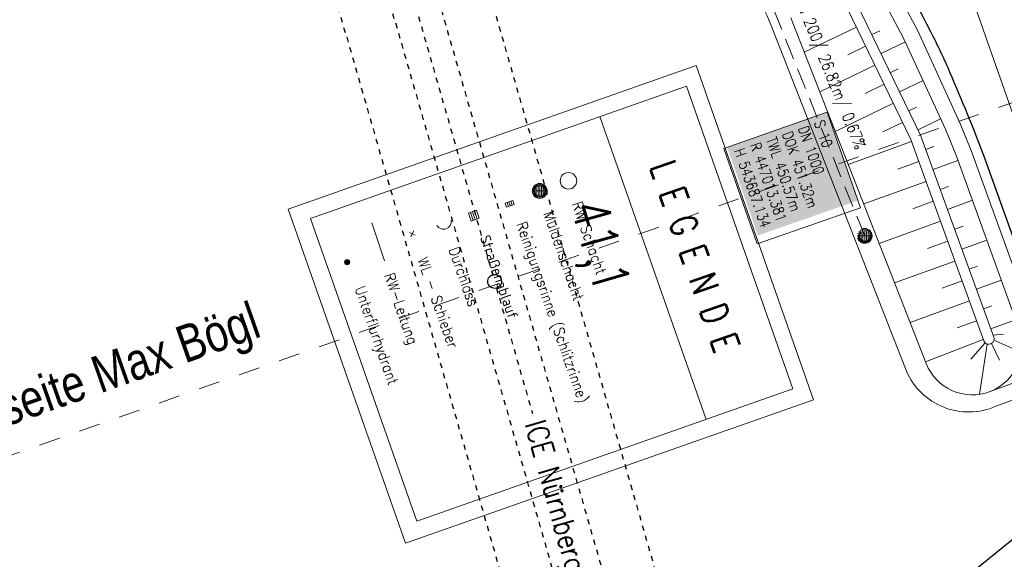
# Model space of a CAD drawing. Extents: x 232973 to 447511, y -373687 to 444035.
# Tile 11 of 40: x 446934 to 447027, y 443657 to 443708. Entities that reach past the tile are written whole.
import ezdxf

# ---------------------------------------------------------------- set-up
doc = ezdxf.new("R2010")
doc.units = 0
doc.header["$LTSCALE"] = 2
doc.header["$MEASUREMENT"] = 0
for name, pattern in [('ACAD_ISO03W100', [0.5, 0.25, -0.25]), ('ACAD_ISO10W100W', [0.5, 0.25, -0.25]), ('AUSGEZOGEN', [0]), ('GESTRICH-X2', [1.5, 1, -0.5]), ('LINE_LT_0', [2, 1, -1])]:
    doc.linetypes.add(name, pattern=pattern)
doc.layers.get('0').update_dxf_attribs({"linetype": 'AUSGEZOGEN'})
for name, color, linetype in [('Bahnachse', 7, 'CONTINUOUS'), ('Beschriftung', 7, 'CONTINUOUS'), ('FBR', 8, 'CONTINUOUS'), ('Gleisachsen', 7, 'CONTINUOUS'), ('GLOBAL', 7, 'CONTINUOUS'), ('Hintergrund', 7, 'CONTINUOUS'), ('Hintergrundplan', 7, 'CONTINUOUS'), ('Ingenieurbauwerke', 15, 'CONTINUOUS'), ('KANAL', 7, 'GESTRICH-X2'), ('neu', 7, 'CONTINUOUS'), ('SCHRIFT', 7, 'AUSGEZOGEN'), ('STRASSE', 8, 'CONTINUOUS')]:
    doc.layers.add(name, color=color, linetype=linetype)
doc.styles.add('1', font='txt_____.ttf', dxfattribs={"width": 0.9, "height": 1})
doc.styles.add('14059', font='txt_____.ttf', dxfattribs={"width": 0.8, "height": 1})
doc.styles.add('150', font='txt_____.ttf', dxfattribs={"width": 0.75, "height": 1})
doc.styles.add('61', font='arial.ttf', dxfattribs={"width": 0.8, "height": 1})
doc.styles.add('905', font='txt_____.ttf', dxfattribs={"width": 0.8, "height": 1})
doc.styles.add('ROMANS', font='romans.shx', dxfattribs={"width": 0.8})

# ---------------------------------------------------------------- blocks, each defined once
blk = doc.blocks.new('Schacht')
at = {"color": 18, "lineweight": 5, "true_color": 0x000000}
blk.add_circle((0, 0), 0.779, dxfattribs=at)
blk = doc.blocks.new('Muldenschacht')
at = {"color": 18, "lineweight": 5, "true_color": 0x000000}
for p, q in [((-0.599087, 0.002979), (-0.699187, 0.002979)), ((-0.569691, 0.188574), (-0.664892, 0.219507)), ((-0.492399, 0.083917), (-0.591181, 0.100105)), ((-0.484382, 0.356002), (-0.565365, 0.41484)), ((-0.444073, 0.230912), (-0.53319, 0.276499)), ((0.502013, 0.002979), (-0.498987, 0.002979)), ((0.474843, 0.165641), (-0.471817, 0.165641)), ((-0.350626, 0.358645), (-0.421053, 0.429778)), ((-0.351511, 0.488874), (-0.410348, 0.569857)), ((0.38186, 0.328304), (-0.378834, 0.328304)), ((-0.228204, 0.447647), (-0.274147, 0.536581)), ((-0.215015, 0.669384), (-0.184082, 0.574183)), ((-0.096655, 0.595502), (-0.080293, 0.496748)), ((0.001562, 0.503479), (0.001464, -0.497521)), ((0.001513, 0.703679), (0.001513, 0.603579)), ((0.093794, 0.596447), (0.078414, 0.497536)), ((0.218041, 0.669384), (0.187109, 0.574183)), ((0.271415, 0.539517), (0.226431, 0.450094)), ((0.413374, 0.569857), (0.354537, 0.488874)), ((0.425748, 0.42812), (0.355042, 0.357263)), ((0.447803, 0.22953), (0.537061, 0.27484)), ((0.568391, 0.41484), (0.487409, 0.356002)), ((0.4959, 0.080963), (0.594778, 0.096559)), ((0.572718, 0.188574), (0.667918, 0.219507)), ((0.602083, 0.008988), (0.702178, 0.00999)), ((-0.569691, -0.182617), (-0.664892, -0.21355)), ((-0.493148, -0.073251), (-0.59208, -0.088497)), ((-0.484382, -0.350045), (-0.565365, -0.408882)), ((-0.445326, -0.222488), (-0.534694, -0.267581)), ((0.474843, -0.159684), (-0.471817, -0.159684)), ((-0.352742, -0.35058), (-0.423593, -0.421292)), ((-0.351511, -0.482917), (-0.410348, -0.5639)), ((0.38186, -0.322346), (-0.378834, -0.322346)), ((-0.228006, -0.441793), (-0.273909, -0.530747)), ((-0.184082, -0.568226), (-0.215015, -0.663427)), ((-0.079489, -0.490923), (-0.095689, -0.589704)), ((0.001513, -0.597621), (0.001513, -0.697721)), ((0.079714, -0.491374), (0.095355, -0.590245)), ((0.187109, -0.568226), (0.218041, -0.663427)), ((0.271696, -0.533418), (0.226665, -0.444019)), ((0.354537, -0.482917), (0.413374, -0.5639)), ((0.426841, -0.421069), (0.355953, -0.350395)), ((0.446654, -0.225822), (0.535682, -0.271583)), ((0.487409, -0.350045), (0.568391, -0.408882)), ((0.496174, -0.073247), (0.595107, -0.088493)), ((0.572718, -0.182617), (0.667918, -0.21355))]:
    blk.add_line(p, q, dxfattribs=at)
for radius in [0.7007, 0.6006, 0.5005]:
    blk.add_circle((0.001513, 0.002979), radius, dxfattribs=at)
blk = doc.blocks.new('SK-rechteck Mitt')
at = {"color": 18, "lineweight": 5, "true_color": 0x000000}
for p, q in [((-0.375, 0.2), (-0.375, -0.2)), ((-0.375, 0.2), (0.375, 0.2)), ((-0.1875, 0.2), (-0.1875, -0.2)), ((0, 0.2), (0, -0.2)), ((0.1875, 0.2), (0.1875, -0.2)), ((0.375, 0.2), (0.375, -0.2)), ((-0.375, -0.2), (0.375, -0.2))]:
    blk.add_line(p, q, dxfattribs=at)
blk = doc.blocks.new('SK-quadrat Rand')
at = {"color": 18, "lineweight": 5, "true_color": 0x000000}
for p, q in [((-0.4, 0.8), (-0.4, 0)), ((-0.4, 0.8), (0.4, 0.8)), ((-0.4, 0), (0.4, 0)), ((-0.2, 0.8), (-0.2, 0)), ((0, 0.8), (0, 0)), ((0.2, 0.8), (0.2, 0)), ((0.4, 0.8), (0.4, 0))]:
    blk.add_line(p, q, dxfattribs=at)
blk = doc.blocks.new('Ein-_Auslauf')
at = {"color": 18, "lineweight": 5, "true_color": 0x000000}
blk.add_lwpolyline([(-0.700676, -0.583948, -0.816874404), (0.724419, -0.589597)], format="xyb", dxfattribs=at)
blk = doc.blocks.new('Schieber (Kreuz)')
at = {"color": 18, "lineweight": 5, "true_color": 0x000000}
for q in [(-0.2178, 0.2178), (-0.2178, -0.2178), (0.2178, 0.2178), (0.2178, -0.2178)]:
    blk.add_line((0, 0), q, dxfattribs=at)
blk = doc.blocks.new('Unterflurhydrant')
h = blk.add_hatch(color=131)
edge = h.paths.add_edge_path(flags=0)
edge.add_arc((0, 0), 0.25, 0, 360)
at = {"color": 18, "lineweight": 5, "true_color": 0x000000}
blk.add_circle((0, 0), 0.25, dxfattribs=at)

msp = doc.modelspace()

# ---------------------------------------------------------------- linework, layer by layer
at = {"layer": 'Bahnachse', "linetype": 'ACAD_ISO10W100W'}
for p, q in [((446971.244, 443707.847), (446978.251, 443683.457)), ((446978.61, 443682.207), (446982.015, 443670.358))]:
    msp.add_line(p, q, dxfattribs=at)
at = {"layer": 'Bahnachse', "linetype": 'Continuous'}
msp.add_ellipse((446978.431, 443682.832), major_axis=(-0.46, 0.46), ratio=1, start_param=2.598779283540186, end_param=8.881964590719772, dxfattribs=at)
at = {"layer": 'Beschriftung', "color": 18, "lineweight": 5, "true_color": 0x000000}
msp.add_lwpolyline([(447009.835, 443698.794), (447012.982, 443689.786), (447003.227, 443686.379), (447000.08, 443695.387)], close=True, dxfattribs=at)
at = {"layer": 'FBR'}
msp.add_line((447024.61, 443694.742), (447029.599, 443680.771), dxfattribs=at)
msp.add_lwpolyline([(446981.167, 443880.67, -0.000036), (446985.547, 443868.172, -0.00001), (446990.142, 443855.056, -0.000011), (446994.25, 443843.328, -0.000533), (447001.752, 443821.837, 0.000455), (447010.521, 443796.702, 0.000701), (447018.513, 443773.963, -0.000624), (447027.494, 443748.425, -0.000234), (447028.928, 443744.324, 0.000022), (447043.87, 443701.542, 0.000434), (447045.613, 443696.566, 0.000135), (447051.241, 443680.557)], format="xyb", dxfattribs=at)
at = {"layer": 'FBR', "flags": 128}
msp.add_lwpolyline([(447001.407, 443735.962, -0.000954), (447003.535, 443733.032, -0.001574), (447004.815, 443731.251, -0.000045), (447006.85, 443728.4, -0.000285), (447007.172, 443727.948, -0.009992), (447009.257, 443724.892, -0.005894), (447012.625, 443719.601, -0.017241), (447013.385, 443718.275, -0.001966), (447019.599, 443706.404, -0.018115), (447021.432, 443702.53, -0.009228), (447024.61, 443694.742)], format="xyb", dxfattribs=at)
at = {"layer": 'Gleisachsen', "linetype": 'ACAD_ISO03W100'}
for p, q in [((446943.482, 443796.579), (446969.057, 443707.219)), ((446973.406, 443708.469), (447010.054, 443580.914)), ((446969.081, 443707.226), (447005.727, 443579.679))]:
    msp.add_line(p, q, dxfattribs=at)
at = {"layer": 'GLOBAL', "color": 18, "lineweight": 15, "true_color": 0x000000}
for p, q in [((446997.461, 443703.195), (447008.542, 443671.655)), ((446996.556, 443701.259), (446961.055, 443688.786)), ((446996.556, 443701.259), (447006.596, 443672.683)), ((446988.38, 443698.386), (446998.421, 443669.811)), ((446961.055, 443688.786), (446971.096, 443660.21)), ((447006.596, 443672.683), (446971.096, 443660.21))]:
    msp.add_line(p, q, dxfattribs=at)
at = {"layer": 'GLOBAL', "color": 92, "lineweight": 15, "true_color": 0x00b400}
msp.add_line((446966.852, 443688.367), (446968.038, 443684.782), dxfattribs=at)
at = {"layer": 'GLOBAL', "color": 18, "lineweight": 15, "true_color": 0x000000}
msp.add_lwpolyline([(446997.461, 443703.195), (446958.94, 443689.661), (446970.022, 443658.121), (447008.542, 443671.655)], dxfattribs=at)
at = {"layer": 'Hintergrund', "color": 254, "lineweight": 15, "true_color": 0xcccccc}
for p, q in [((447012.597, 443706.843), (447007.68, 443704.458)), ((447014.054, 443706.131), (447014.803, 443706.495)), ((447013.47, 443705.044), (447011.784, 443704.226)), ((447014.927, 443704.332), (447017.221, 443705.445)), ((447014.343, 443703.245), (447009.143, 443700.722)), ((447015.8, 443702.533), (447016.552, 443702.897)), ((447015.216, 443701.445), (447013.436, 443700.581)), ((447016.673, 443700.733), (447018.888, 443701.808)), ((447016.089, 443699.646), (447010.607, 443696.986)), ((447017.547, 443698.934), (447018.271, 443699.286)), ((447016.962, 443697.846), (447015.088, 443696.937)), ((447018.42, 443697.134), (447020.555, 443698.171)), ((447017.815, 443696.038), (447011.828, 443693.868)), ((447019.155, 443695.277), (447019.919, 443695.554)), ((447018.496, 443694.158), (447016.517, 443693.44)), ((447019.836, 443693.397), (447022.192, 443694.25)), ((447019.178, 443692.278), (447013.288, 443690.143)), ((447020.518, 443691.516), (447021.303, 443691.801)), ((447019.859, 443690.397), (447017.912, 443689.691)), ((447021.199, 443689.636), (447023.553, 443690.489)), ((447020.541, 443688.517), (447014.747, 443686.417)), ((447021.881, 443687.756), (447022.665, 443688.04)), ((447021.222, 443686.637), (447019.307, 443685.942)), ((447022.562, 443685.875), (447024.914, 443686.728)), ((447021.904, 443684.756), (447016.207, 443682.691)), ((447023.244, 443683.995), (447024.027, 443684.279)), ((447022.585, 443682.876), (447020.702, 443682.194)), ((447023.925, 443682.115), (447026.275, 443682.966)), ((447023.267, 443680.996), (447017.666, 443678.966)), ((447024.606, 443680.234), (447025.389, 443680.518)), ((447023.949, 443679.115), (447022.098, 443678.445)), ((447025.288, 443678.354), (447027.636, 443679.205)), ((447024.582, 443677.369), (447019.126, 443675.24)), ((447024.752, 443677.047), (447023.417, 443675.497)), ((447025.366, 443676.982), (447026.119, 443675.404)), ((447025.503, 443677.761), (447026.493, 443677.844)), ((447025.587, 443677.292), (447028.164, 443676.163)), ((447024.955, 443676.927), (447024.224, 443672.182))]:
    msp.add_line(p, q, dxfattribs=at)
for points in [[(447011.938, 443718.567), (447018.372, 443706.533), (447022.373, 443697.805), (447023.449, 443695.186), (447029.284, 443679.058)], [(447011.938, 443718.567), (447018.372, 443706.533), (447022.373, 443697.805), (447023.449, 443695.186), (447029.284, 443679.058)], [(447027.873, 443678.548), (447022.049, 443694.645), (447020.997, 443697.208), (447017.027, 443705.867), (447010.642, 443717.81)], [(447012.101, 443710.156), (447018.664, 443696.63), (447025.57, 443677.576)], [(447006.405, 443707.711), (447019.181, 443675.1)], [(447030.929, 443674.511), (447025.239, 443672.453)]]:
    msp.add_lwpolyline(points, dxfattribs=at)
for points in [[(447000.408, 443713.541, -0.097777), (447004.541, 443706.987), (447017.318, 443674.371, 0.414419), (447025.766, 443671.048), (447031.439, 443673.1, 1)], [(447024.63, 443677.235), (447017.741, 443696.24), (447011.219, 443709.684, 0.037172)], [(447019.181, 443675.1, 0.999998), (447027.887, 443678.511)], [(447025.57, 443677.576, -1.000335), (447024.63, 443677.235)]]:
    msp.add_lwpolyline(points, format="xyb", dxfattribs=at)
at = {"layer": 'Hintergrundplan', "color": 254, "lineweight": 15, "true_color": 0xcccccc}
for p, q in [((447023.053, 443710.934), (447034.914, 443677.055)), ((447012.597, 443706.843), (447007.68, 443704.458)), ((447014.054, 443706.131), (447014.803, 443706.495)), ((447013.47, 443705.044), (447011.784, 443704.226)), ((447014.927, 443704.332), (447017.221, 443705.445)), ((447014.343, 443703.245), (447009.143, 443700.722)), ((447015.8, 443702.533), (447016.552, 443702.897)), ((447015.216, 443701.445), (447013.436, 443700.581)), ((447016.673, 443700.733), (447018.888, 443701.808)), ((447016.089, 443699.646), (447010.607, 443696.986)), ((447017.547, 443698.934), (447018.271, 443699.286)), ((447016.962, 443697.846), (447015.088, 443696.937)), ((447018.42, 443697.134), (447020.555, 443698.171)), ((447017.815, 443696.038), (447011.828, 443693.868)), ((447019.155, 443695.277), (447019.919, 443695.554)), ((447018.496, 443694.158), (447016.517, 443693.44)), ((447019.836, 443693.397), (447022.192, 443694.25)), ((447019.178, 443692.278), (447013.288, 443690.143)), ((447020.518, 443691.516), (447021.303, 443691.801)), ((447019.859, 443690.397), (447017.912, 443689.691)), ((447021.199, 443689.636), (447023.553, 443690.489)), ((447020.541, 443688.517), (447014.747, 443686.417)), ((447021.881, 443687.756), (447022.665, 443688.04)), ((447021.222, 443686.637), (447019.307, 443685.942)), ((447022.562, 443685.875), (447024.914, 443686.728)), ((447021.904, 443684.756), (447016.207, 443682.691)), ((447023.244, 443683.995), (447024.027, 443684.279)), ((447022.585, 443682.876), (447020.702, 443682.194)), ((447023.925, 443682.115), (447026.275, 443682.966)), ((447023.267, 443680.996), (447017.666, 443678.966)), ((447024.606, 443680.234), (447025.389, 443680.518)), ((447023.949, 443679.115), (447022.098, 443678.445)), ((447025.288, 443678.354), (447027.636, 443679.205)), ((447024.582, 443677.369), (447019.126, 443675.24)), ((447024.752, 443677.047), (447023.417, 443675.497)), ((447025.366, 443676.982), (447026.119, 443675.404)), ((447025.503, 443677.761), (447026.493, 443677.844)), ((447025.587, 443677.292), (447028.164, 443676.163)), ((447024.955, 443676.927), (447024.224, 443672.182))]:
    msp.add_line(p, q, dxfattribs=at)
for points in [[(447011.938, 443718.567), (447018.372, 443706.533), (447022.373, 443697.805), (447023.449, 443695.186), (447029.284, 443679.058)], [(447011.938, 443718.567), (447018.372, 443706.533), (447022.373, 443697.805), (447023.449, 443695.186), (447029.284, 443679.058)], [(447027.873, 443678.548), (447022.049, 443694.645), (447020.997, 443697.208), (447017.027, 443705.867), (447010.642, 443717.81)], [(447012.101, 443710.156), (447018.664, 443696.63), (447025.57, 443677.576)], [(447006.405, 443707.711), (447019.181, 443675.1)], [(447030.929, 443674.511), (447025.239, 443672.453)]]:
    msp.add_lwpolyline(points, dxfattribs=at)
for points in [[(447000.408, 443713.541, -0.097777), (447004.541, 443706.987), (447017.318, 443674.371, 0.414419), (447025.766, 443671.048), (447031.439, 443673.1, 1)], [(447024.63, 443677.235), (447017.741, 443696.24), (447011.219, 443709.684, 0.037172)], [(447019.181, 443675.1, 0.999998), (447027.887, 443678.511)], [(447025.57, 443677.576, -1.000335), (447024.63, 443677.235)]]:
    msp.add_lwpolyline(points, format="xyb", dxfattribs=at)
at = {"layer": 'Ingenieurbauwerke', "linetype": 'ACAD_ISO03W100'}
for p, q in [((446938.867, 443795.258), (446964.444, 443705.894)), ((446978.02, 443709.794), (447014.67, 443582.232)), ((446964.468, 443705.901), (447001.112, 443578.361))]:
    msp.add_line(p, q, dxfattribs=at)
at = {"layer": 'KANAL', "color": 92, "lineweight": 5, "true_color": 0x00b400}
msp.add_line((447013.381, 443687.134, 451.321), (447003.371, 443712.021, 451.569), dxfattribs=at)
at = {"layer": 'neu', "color": 12, "linetype": 'LINE_LT_0', "lineweight": 9, "true_color": 0xc40000}
msp.add_line((446867.539, 443643.462), (447189.433, 443756.8), dxfattribs=at)
at = {"layer": 'STRASSE'}
msp.add_lwpolyline([(447033.532, 443663.486), (447021.144, 443653.445), (447000.334, 443636.5), (446982.204, 443621.703)], dxfattribs=at)

# ---------------------------------------------------------------- block references
at = {"layer": 'GLOBAL'}
for name, p, rotation in [('Schacht', (446985.409, 443692.331), 270), ('Muldenschacht', (446982.694, 443691.377), 270), ('SK-rechteck Mitt', (446979.857, 443690.169), 199.3589950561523), ('SK-quadrat Rand', (446976.349, 443689.414), 199.3589950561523), ('Ein-_Auslauf', (446973.865, 443687.809), 199.3589950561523), ('Schieber (Kreuz)', (446970.666, 443687.323), 199.3589950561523), ('Unterflurhydrant', (446964.517, 443684.648), 270)]:
    msp.add_blockref(name, p, dxfattribs=dict(at, rotation=rotation))
at = {"layer": 'KANAL', "rotation": 270}
msp.add_blockref('Muldenschacht', (447013.381, 443687.134, 451.321), dxfattribs=at)

# ---------------------------------------------------------------- texts
at = {"layer": 'Bahnachse', "linetype": 'Continuous', "style": 'ROMANS', "oblique": 0, "width": 0.8334}
msp.add_text('41,1', height=3.5, rotation=285.89909, dxfattribs=at).set_placement((446985.588, 443689.947))
at = {"layer": 'Beschriftung', "color": 92, "true_color": 0x00b400, "insert": (447006.93, 443712.054), "char_height": 1.1, "attachment_point": 1, "rotation": 291.91086, "line_spacing_factor": 0.959981, "style": '905'}
msp.add_mtext('MP DN 200/ 26.82m/ 0.67%', dxfattribs=at)
at = {"layer": 'Beschriftung', "color": 18, "true_color": 0x000000, "insert": (447009.528, 443698.157), "char_height": 1, "attachment_point": 1, "rotation": 289.25515, "line_spacing_factor": 0.959981, "style": '14059', "bg_fill": 1, "box_fill_scale": 1.5, "bg_fill_color": 256, "bg_fill_true_color": 11599800, "bg_fill_transparency": 0}
msp.add_mtext('S 10^JDN 1000^JDOK 451.32m^JTWL 450.57m^JR 447013.381^JH 543687.134', dxfattribs=at)
at = {"layer": 'GLOBAL', "color": 18, "true_color": 0x000000, "attachment_point": 1, "rotation": 289.2357}
for s, insert, char_height, line_spacing_factor, style in [('L E G E N D E', (446995.408, 443694.499), 2.5, 1.049979, '150'), ('RW Schacht', (446986.66, 443690.497), 1, 0.959981, '1'), ('Muldenschacht', (446983.98, 443689.602), 1, 0.959981, '1'), ('Reinigungsrinne (Schlitzrinne)', (446981.414, 443688.591), 1, 0.959981, '1'), ('Straßenablauf', (446977.967, 443687.323), 1, 0.959981, '1'), ('Durchlass', (446975.025, 443686.211), 1, 0.959981, '1'), ('WL - Schieber', (446972.086, 443685.226), 1, 0.959981, '1'), ('RW-Leitung', (446968.927, 443683.77), 1, 0.959981, '1'), ('Unterflurhydrant', (446966.163, 443682.528), 1, 0.959981, '1')]:
    msp.add_mtext(s, dxfattribs=dict(at, insert=insert, char_height=char_height, line_spacing_factor=line_spacing_factor, style=style))
at = {"layer": 'neu', "color": 12, "true_color": 0xc40000, "insert": (446861.913, 443647.97), "char_height": 3.5, "attachment_point": 1, "rotation": 19.45113, "line_spacing_factor": 0.959981, "style": '61'}
msp.add_mtext('gültige Pläne Kanalbestandplan Ost- Westseite Max Bögl', dxfattribs=at)
at = {"layer": 'SCHRIFT', "style": 'ROMANS', "oblique": 0, "width": 0.8334}
msp.add_text('ICE Nürnberg-München', height=2, rotation=285.80037, dxfattribs=at).set_placement((446981.262, 443669.394))

doc.saveas('drawing.dxf')
